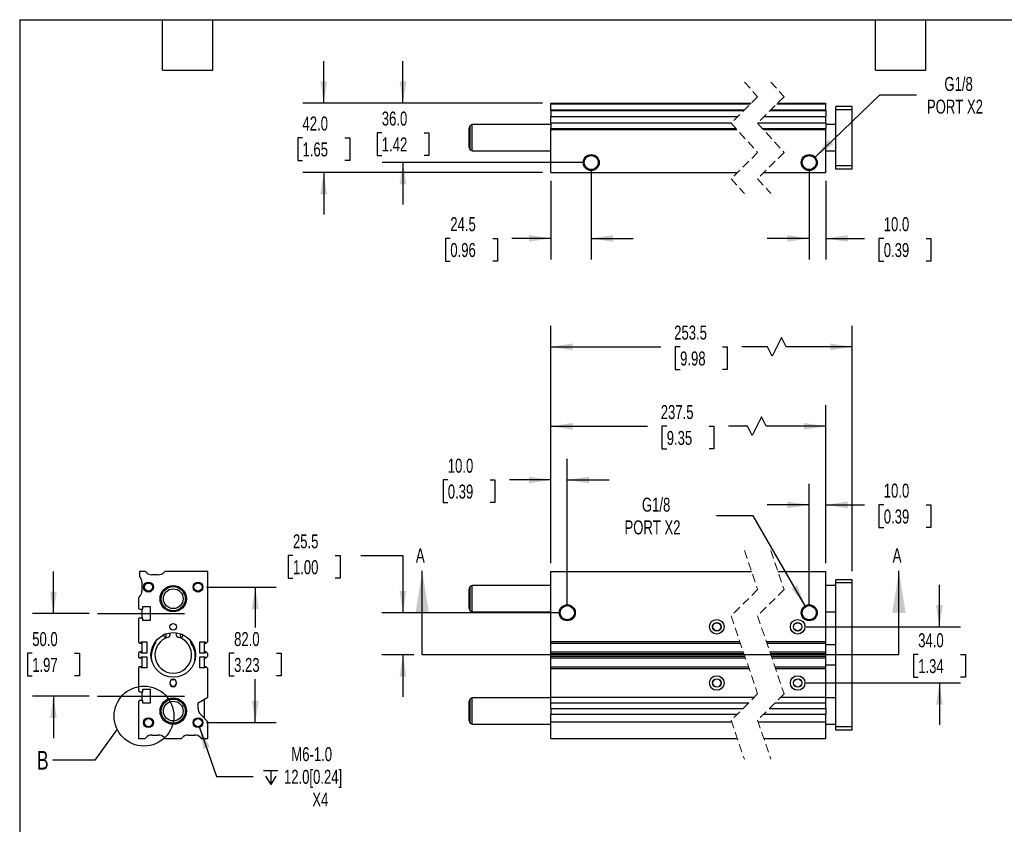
# Model space of a CAD drawing. Header units: millimetres. Extents: x 25 to 1092, y 25 to 838.
# Tile 2 of 4: x 25 to 621, y 351 to 838. Entities that reach past the tile are written whole.
import ezdxf

# ---------------------------------------------------------------- set-up
doc = ezdxf.new("R2010")
doc.units = ezdxf.units.MM
doc.header["$LTSCALE"] = 4
for name, pattern in [('SLD-Center', [19.05, 15.24, -1.27, 1.27, -1.27]), ('SLD-Dashed', [1.905, 1.27, -0.635]), ('SLD-Solid', [0])]:
    doc.linetypes.add(name, pattern=pattern)
doc.layers.add('CENTER', color=40, linetype='SLD-Center')
doc.layers.add('DIMENSIONS', color=140, linetype='SLD-Solid', lineweight=25)
doc.layers.add('TEXT', color=140, linetype='SLD-Solid', lineweight=25)
doc.styles.add('SLDTEXTSTYLE0', font='TXT', dxfattribs={"width": 0.7})
doc.dimstyles.new('SLDDIMSTYLE0', dxfattribs={"dimtxt": 8.632031, "dimasz": 13.208, "dimexe": 0, "dimexo": 0.0625, "dimgap": 2.158008, "dimtad": 0, "dimtih": 1, "dimtoh": 1, "dimrnd": 1e-09, "dimzin": 12, "dimdsep": 46, "dimtxsty": 'SLDTEXTSTYLE0', "dimsah": 1, "dimcen": 0.09, "dimadec": 0, "dimazin": 3, "dimtfac": 1, "dimtmove": 0, "dimatfit": 0, "dimfxl": 0, "dimfrac": 2, "dimtolj": 1, "dimtzin": 12, "dimarcsym": 0})
doc.dimstyles.new('SLDDIMSTYLE1', dxfattribs={"dimtxt": 8.632031, "dimasz": 13.208, "dimexe": 0, "dimexo": 0.0625, "dimgap": 2.158008, "dimtad": 0, "dimtih": 1, "dimtoh": 1, "dimrnd": 1e-09, "dimzin": 4, "dimdsep": 46, "dimtxsty": 'SLDTEXTSTYLE0', "dimsah": 1, "dimcen": 0.09, "dimadec": 0, "dimazin": 1, "dimtfac": 1, "dimtmove": 0, "dimatfit": 0, "dimfxl": 0, "dimfrac": 2, "dimtolj": 1, "dimtzin": 12, "dimarcsym": 0})
doc.dimstyles.new('SLDDIMSTYLE2', dxfattribs={"dimtxt": 8.632031, "dimasz": 13.208, "dimexe": 0, "dimexo": 0.0625, "dimgap": 2.158008, "dimtad": 0, "dimtih": 1, "dimtoh": 1, "dimrnd": 1e-09, "dimzin": 12, "dimdsep": 46, "dimtxsty": 'SLDTEXTSTYLE0', "dimsah": 1, "dimcen": 0, "dimadec": 0, "dimazin": 3, "dimtfac": 1, "dimtofl": 0, "dimtmove": 0, "dimatfit": 3, "dimfxl": 0, "dimfrac": 2, "dimtolj": 1, "dimtzin": 12, "dimarcsym": 0})
doc.dimstyles.new('SLDDIMSTYLE3', dxfattribs={"dimtxt": 8.632031, "dimasz": 13.208, "dimexe": 0, "dimexo": 0.0625, "dimgap": 2.158008, "dimtad": 0, "dimtih": 1, "dimtoh": 1, "dimrnd": 1e-09, "dimzin": 12, "dimdsep": 46, "dimtxsty": 'SLDTEXTSTYLE0', "dimsah": 1, "dimcen": 0.09, "dimadec": 0, "dimazin": 3, "dimtfac": 1, "dimtofl": 0, "dimtmove": 0, "dimatfit": 3, "dimfxl": 0, "dimfrac": 2, "dimtolj": 1, "dimtzin": 12, "dimarcsym": 0})
doc.dimstyles.new('SLDDIMSTYLE5', dxfattribs={"dimtxt": 8.632031, "dimasz": 13.208, "dimexe": 0, "dimexo": 0.0625, "dimgap": 2.158008, "dimtad": 0, "dimtih": 1, "dimtoh": 1, "dimrnd": 1e-09, "dimzin": 4, "dimdsep": 46, "dimtxsty": 'SLDTEXTSTYLE0', "dimsah": 1, "dimcen": 0.09, "dimadec": 0, "dimazin": 1, "dimtfac": 1, "dimtofl": 0, "dimtmove": 0, "dimatfit": 3, "dimfxl": 0, "dimfrac": 2, "dimtolj": 1, "dimtzin": 12, "dimarcsym": 0})
doc.dimstyles.new('SLDDIMSTYLE6', dxfattribs={"dimtxt": 0.18, "dimasz": 13.208, "dimexe": 0, "dimexo": 0.0625, "dimgap": 0, "dimtad": 0, "dimtih": 1, "dimtoh": 1, "dimdec": 0, "dimrnd": 1e-09, "dimzin": 0, "dimdsep": 46, "dimtxsty": 'Standard', "dimblk1": 'NONE', "dimblk2": 'NONE', "dimsah": 1, "dimcen": 0.09, "dimadec": 0, "dimazin": 0, "dimtfac": 13.208, "dimtdec": 0, "dimtofl": 0, "dimtmove": 0, "dimatfit": 3, "dimldrblk": 'NONE', "dimfxl": 0, "dimfrac": 2, "dimtolj": 1, "dimtzin": 0, "dimarcsym": 0})

# ---------------------------------------------------------------- blocks, each defined once
blk = doc.blocks.new('_D')
at = {"layer": 'DIMENSIONS'}
for p, q in [((190.81, 513.96), (187.91, 513.96)), ((187.91, 513.96), (187.91, 500.24)), ((216.46, 513.96), (219.36, 513.96)), ((219.36, 513.96), (219.36, 500.24)), ((232.02, 513.96), (257.42, 513.96)), ((257.42, 513.96), (257.42, 479.36)), ((187.91, 500.24), (190.81, 500.24)), ((219.36, 500.24), (216.46, 500.24)), ((351.84, 479.36), (244.72, 479.36)), ((264.02, 453.86), (244.72, 453.86)), ((257.42, 453.86), (257.42, 428.46))]:
    blk.add_line(p, q, dxfattribs=at)
for points in [[(257.42, 479.36), (259.45, 492.57), (255.39, 492.57)], [(257.42, 453.86), (255.39, 440.65), (259.45, 440.65)]]:
    blk.add_solid(points, dxfattribs=at)
at = {"layer": 'DIMENSIONS', "char_height": 8.467, "attachment_point": 1, "style": 'SLDTEXTSTYLE0'}
for s, insert in [('25.5', (190.81, 526.81)), ('1.00', (190.81, 511.16))]:
    blk.add_mtext(s, dxfattribs=dict(at, insert=insert))
blk = doc.blocks.new('_D_1')
at = {"layer": 'DIMENSIONS'}
for p, q in [((582.18, 470.86), (582.18, 496.26)), ((501.47, 470.86), (594.88, 470.86)), ((569.36, 454.08), (566.46, 454.08)), ((566.46, 454.08), (566.46, 440.36)), ((595.01, 454.08), (597.9, 454.08)), ((597.9, 454.08), (597.9, 440.36)), ((501.47, 436.86), (594.88, 436.86)), ((566.46, 440.36), (569.36, 440.36)), ((582.18, 436.86), (582.18, 411.46)), ((597.9, 440.36), (595.01, 440.36))]:
    blk.add_line(p, q, dxfattribs=at)
for points in [[(582.18, 470.86), (584.21, 484.07), (580.15, 484.07)], [(582.18, 436.86), (580.15, 423.65), (584.21, 423.65)]]:
    blk.add_solid(points, dxfattribs=at)
at = {"layer": 'DIMENSIONS', "char_height": 8.467, "attachment_point": 1, "style": 'SLDTEXTSTYLE0'}
for s, insert in [('34.0', (569.36, 466.93)), ('1.34', (569.36, 451.28))]:
    blk.add_mtext(s, dxfattribs=dict(at, insert=insert))
blk = doc.blocks.new('_D_2')
at = {"layer": 'DIMENSIONS'}
for p, q in [((469.5, 538.06), (447.28, 538.06)), ((500.96, 483.57), (469.5, 538.06))]:
    blk.add_line(p, q, dxfattribs=at)
blk.add_solid([(500.96, 483.57), (496.12, 496.03), (492.6, 494)], dxfattribs=at)
at = {"layer": 'DIMENSIONS', "char_height": 8.467, "attachment_point": 1, "style": 'SLDTEXTSTYLE0'}
for s, insert in [('G1/8', (402.11, 548.98)), ('PORT X2', (391.54, 535.26))]:
    blk.add_mtext(s, dxfattribs=dict(at, insert=insert))
blk = doc.blocks.new('_D_3')
at = {"layer": 'DIMENSIONS'}
for p, q in [((346.92, 509.44), (346.92, 572.42)), ((356.92, 484.44), (356.92, 572.42)), ((284.57, 559.72), (281.67, 559.72)), ((281.67, 559.72), (281.67, 546)), ((310.22, 559.72), (313.12, 559.72)), ((313.12, 559.72), (313.12, 546)), ((346.92, 559.72), (321.92, 559.72)), ((356.92, 559.72), (382.32, 559.72)), ((281.67, 546), (284.57, 546)), ((313.12, 546), (310.22, 546))]:
    blk.add_line(p, q, dxfattribs=at)
for points in [[(346.92, 559.72), (333.71, 561.75), (333.71, 557.68)], [(356.92, 559.72), (370.13, 557.68), (370.13, 561.75)]]:
    blk.add_solid(points, dxfattribs=at)
at = {"layer": 'DIMENSIONS', "char_height": 8.467, "attachment_point": 1, "style": 'SLDTEXTSTYLE0'}
for s, insert in [('10.0', (284.57, 572.56)), ('0.39', (284.57, 556.91))]:
    blk.add_mtext(s, dxfattribs=dict(at, insert=insert))
blk = doc.blocks.new('_D_4')
at = {"layer": 'DIMENSIONS'}
for p, q in [((503.39, 484.44), (503.39, 557.34)), ((513.39, 509.44), (513.39, 557.34)), ((503.39, 544.64), (477.99, 544.64)), ((513.39, 544.64), (536.83, 544.64)), ((548.52, 544.64), (545.62, 544.64)), ((545.62, 544.64), (545.62, 530.92)), ((574.17, 544.64), (577.07, 544.64)), ((577.07, 544.64), (577.07, 530.92)), ((545.62, 530.92), (548.52, 530.92)), ((577.07, 530.92), (574.17, 530.92))]:
    blk.add_line(p, q, dxfattribs=at)
for points in [[(503.39, 544.64), (490.18, 546.67), (490.18, 542.6)], [(513.39, 544.64), (526.6, 542.6), (526.6, 546.67)]]:
    blk.add_solid(points, dxfattribs=at)
at = {"layer": 'DIMENSIONS', "char_height": 8.467, "attachment_point": 1, "style": 'SLDTEXTSTYLE0'}
for s, insert in [('10.0', (548.52, 557.48)), ('0.39', (548.52, 541.83))]:
    blk.add_mtext(s, dxfattribs=dict(at, insert=insert))
blk = doc.blocks.new('_D_5')
at = {"layer": 'DIMENSIONS'}
for p, q in [((346.92, 509.44), (346.92, 604.87)), ((513.39, 509.44), (513.39, 604.87)), ((474.49, 597.81), (468.84, 586.52)), ((477.31, 592.17), (474.49, 597.81)), ((346.92, 592.17), (405.41, 592.17)), ((417.11, 592.17), (414.21, 592.17)), ((414.21, 592.17), (414.21, 578.45)), ((442.76, 592.17), (445.66, 592.17)), ((445.66, 592.17), (445.66, 578.45)), ((466.02, 592.17), (454.46, 592.17)), ((468.84, 586.52), (466.02, 592.17)), ((513.39, 592.17), (477.31, 592.17)), ((414.21, 578.45), (417.11, 578.45)), ((445.66, 578.45), (442.76, 578.45))]:
    blk.add_line(p, q, dxfattribs=at)
for points in [[(346.92, 592.17), (360.13, 590.14), (360.13, 594.2)], [(513.39, 592.17), (500.18, 594.2), (500.18, 590.14)]]:
    blk.add_solid(points, dxfattribs=at)
at = {"layer": 'DIMENSIONS', "char_height": 8.467, "attachment_point": 1, "style": 'SLDTEXTSTYLE0'}
for s, insert in [('237.5', (413.52, 605.01)), ('9.35', (417.11, 589.36))]:
    blk.add_mtext(s, dxfattribs=dict(at, insert=insert))
blk = doc.blocks.new('_D_6')
at = {"layer": 'DIMENSIONS'}
for p, q in [((346.92, 509.44), (346.92, 652.96)), ((529.39, 504.44), (529.39, 652.96)), ((486.54, 645.9), (480.9, 634.62)), ((489.36, 640.26), (486.54, 645.9)), ((346.92, 640.26), (413.52, 640.26)), ((425.22, 640.26), (422.32, 640.26)), ((422.32, 640.26), (422.32, 626.54)), ((450.87, 640.26), (453.77, 640.26)), ((453.77, 640.26), (453.77, 626.54)), ((478.07, 640.26), (462.56, 640.26)), ((480.9, 634.62), (478.07, 640.26)), ((529.39, 640.26), (489.36, 640.26)), ((422.32, 626.54), (425.22, 626.54)), ((453.77, 626.54), (450.87, 626.54))]:
    blk.add_line(p, q, dxfattribs=at)
for points in [[(346.92, 640.26), (360.13, 638.23), (360.13, 642.29)], [(529.39, 640.26), (516.18, 642.29), (516.18, 638.23)]]:
    blk.add_solid(points, dxfattribs=at)
at = {"layer": 'DIMENSIONS', "char_height": 8.467, "attachment_point": 1, "style": 'SLDTEXTSTYLE0'}
for s, insert in [('253.5', (421.63, 653.11)), ('9.98', (425.22, 637.45))]:
    blk.add_mtext(s, dxfattribs=dict(at, insert=insert))
blk = doc.blocks.new('_D_15')
at = {"layer": 'DIMENSIONS'}
for p, q in [((45.81, 478.86), (45.81, 504.26)), ((67.38, 478.86), (33.11, 478.86)), ((32.98, 454.82), (30.09, 454.82)), ((30.09, 454.82), (30.09, 441.1)), ((58.64, 454.82), (61.53, 454.82)), ((61.53, 454.82), (61.53, 441.1)), ((30.09, 441.1), (32.98, 441.1)), ((61.53, 441.1), (58.64, 441.1)), ((67.38, 428.86), (33.11, 428.86)), ((45.81, 428.86), (45.81, 403.46))]:
    blk.add_line(p, q, dxfattribs=at)
for points in [[(45.81, 478.86), (47.84, 492.07), (43.78, 492.07)], [(45.81, 428.86), (43.78, 415.65), (47.84, 415.65)]]:
    blk.add_solid(points, dxfattribs=at)
at = {"layer": 'DIMENSIONS', "char_height": 8.467, "attachment_point": 1, "style": 'SLDTEXTSTYLE0'}
for s, insert in [('50.0', (32.98, 467.67)), ('1.97', (32.98, 452.02))]:
    blk.add_mtext(s, dxfattribs=dict(at, insert=insert))
blk = doc.blocks.new('_D_16')
at = {"layer": 'DIMENSIONS'}
for p, q in [((138.44, 494.86), (180.73, 494.86)), ((168.03, 494.86), (168.03, 470.47)), ((155.21, 454.82), (152.31, 454.82)), ((152.31, 454.82), (152.31, 441.1)), ((180.86, 454.82), (183.75, 454.82)), ((183.75, 454.82), (183.75, 441.1)), ((152.31, 441.1), (155.21, 441.1)), ((183.75, 441.1), (180.86, 441.1)), ((168.03, 412.86), (168.03, 439.17)), ((138.44, 412.86), (180.73, 412.86))]:
    blk.add_line(p, q, dxfattribs=at)
for points in [[(168.03, 494.86), (166, 481.65), (170.06, 481.65)], [(168.03, 412.86), (170.06, 426.07), (166, 426.07)]]:
    blk.add_solid(points, dxfattribs=at)
at = {"layer": 'DIMENSIONS', "char_height": 8.467, "attachment_point": 1, "style": 'SLDTEXTSTYLE0'}
for s, insert in [('82.0', (155.21, 467.67)), ('3.23', (155.21, 452.02))]:
    blk.add_mtext(s, dxfattribs=dict(at, insert=insert))
blk = doc.blocks.new('SW_SYMBOL_HOLE_DEPTH')
at = {"layer": 'DIMENSIONS', "color": 0}
for p, q in [((0, 3500), (3200, 3500)), ((400, 2220), (1600, 300)), ((1600, 3500), (1600, 300)), ((2800, 2220), (1600, 300))]:
    blk.add_line(p, q, dxfattribs=at)
blk = doc.blocks.new('_D_17')
at = {"layer": 'DIMENSIONS'}
for p, q in [((134.33, 410.02), (144.47, 380.26)), ((144.47, 380.26), (166.69, 380.26))]:
    blk.add_line(p, q, dxfattribs=at)
blk.add_solid([(134.33, 410.02), (136.66, 396.86), (140.51, 398.17)], dxfattribs=at)
at = {"layer": 'DIMENSIONS', "xscale": 0.002688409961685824, "yscale": 0.002688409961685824, "zscale": 0.002688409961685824}
blk.add_blockref('SW_SYMBOL_HOLE_DEPTH', (173.04, 374.54), dxfattribs=at)
at = {"layer": 'DIMENSIONS', "char_height": 8.467, "attachment_point": 1, "style": 'SLDTEXTSTYLE0'}
for s, insert in [('M6-1.0', (189.84, 398.03)), ('12.0[0.24]', (185.39, 384.31)), ('X4', (202.54, 370.59))]:
    blk.add_mtext(s, dxfattribs=dict(at, insert=insert))
blk = doc.blocks.new('_None')
blk = doc.blocks.new('_D_18')
at = {"layer": 'DIMENSIONS'}
for p, q in [((257.44, 787.76), (257.44, 813.16)), ((341.84, 787.76), (244.74, 787.76)), ((244.62, 769.76), (241.72, 769.76)), ((241.72, 769.76), (241.72, 756.04)), ((270.27, 769.76), (273.17, 769.76)), ((273.17, 769.76), (273.17, 756.04)), ((241.72, 756.04), (244.62, 756.04)), ((366.34, 751.76), (244.74, 751.76)), ((257.44, 751.76), (257.44, 726.36)), ((273.17, 756.04), (270.27, 756.04))]:
    blk.add_line(p, q, dxfattribs=at)
for points in [[(257.44, 787.76), (259.48, 800.96), (255.41, 800.96)], [(257.44, 751.76), (255.41, 738.55), (259.48, 738.55)]]:
    blk.add_solid(points, dxfattribs=at)
at = {"layer": 'DIMENSIONS', "char_height": 8.467, "attachment_point": 1, "style": 'SLDTEXTSTYLE0'}
for s, insert in [('36.0', (244.62, 782.61)), ('1.42', (244.62, 766.96))]:
    blk.add_mtext(s, dxfattribs=dict(at, insert=insert))
blk = doc.blocks.new('_D_19')
at = {"layer": 'DIMENSIONS'}
for p, q in [((209.44, 787.76), (209.44, 813.16)), ((341.84, 787.76), (196.74, 787.76)), ((196.62, 766.77), (193.72, 766.77)), ((193.72, 766.77), (193.72, 753.05)), ((222.27, 766.77), (225.17, 766.77)), ((225.17, 766.77), (225.17, 753.05)), ((193.72, 753.05), (196.62, 753.05)), ((225.17, 753.05), (222.27, 753.05)), ((341.84, 745.76), (196.74, 745.76)), ((209.44, 745.76), (209.44, 720.36))]:
    blk.add_line(p, q, dxfattribs=at)
for points in [[(209.44, 787.76), (211.48, 800.96), (207.41, 800.96)], [(209.44, 745.76), (207.41, 732.55), (211.48, 732.55)]]:
    blk.add_solid(points, dxfattribs=at)
at = {"layer": 'DIMENSIONS', "char_height": 8.467, "attachment_point": 1, "style": 'SLDTEXTSTYLE0'}
for s, insert in [('42.0', (196.62, 779.62)), ('1.65', (196.62, 763.96))]:
    blk.add_mtext(s, dxfattribs=dict(at, insert=insert))
blk = doc.blocks.new('_D_20')
at = {"layer": 'DIMENSIONS'}
for p, q in [((371.42, 746.68), (371.42, 693.17)), ((346.92, 740.68), (346.92, 693.17)), ((286.09, 705.87), (283.2, 705.87)), ((283.2, 705.87), (283.2, 692.15)), ((311.74, 705.87), (314.64, 705.87)), ((314.64, 705.87), (314.64, 692.15)), ((346.92, 705.87), (323.44, 705.87)), ((371.42, 705.87), (396.82, 705.87)), ((283.2, 692.15), (286.09, 692.15)), ((314.64, 692.15), (311.74, 692.15))]:
    blk.add_line(p, q, dxfattribs=at)
for points in [[(346.92, 705.87), (333.71, 707.9), (333.71, 703.84)], [(371.42, 705.87), (384.63, 703.84), (384.63, 707.9)]]:
    blk.add_solid(points, dxfattribs=at)
at = {"layer": 'DIMENSIONS', "char_height": 8.467, "attachment_point": 1, "style": 'SLDTEXTSTYLE0'}
for s, insert in [('24.5', (286.09, 718.72)), ('0.96', (286.09, 703.07))]:
    blk.add_mtext(s, dxfattribs=dict(at, insert=insert))
blk = doc.blocks.new('_D_21')
at = {"layer": 'DIMENSIONS'}
for p, q in [((503.39, 746.68), (503.39, 693.16)), ((513.39, 740.68), (513.39, 693.16)), ((503.39, 705.86), (477.99, 705.86)), ((513.39, 705.86), (536.8, 705.86)), ((548.5, 705.86), (545.6, 705.86)), ((545.6, 705.86), (545.6, 692.14)), ((574.15, 705.86), (577.05, 705.86)), ((577.05, 705.86), (577.05, 692.14)), ((545.6, 692.14), (548.5, 692.14)), ((577.05, 692.14), (574.15, 692.14))]:
    blk.add_line(p, q, dxfattribs=at)
for points in [[(503.39, 705.86), (490.18, 707.89), (490.18, 703.83)], [(513.39, 705.86), (526.6, 703.83), (526.6, 707.89)]]:
    blk.add_solid(points, dxfattribs=at)
at = {"layer": 'DIMENSIONS', "char_height": 8.467, "attachment_point": 1, "style": 'SLDTEXTSTYLE0'}
for s, insert in [('10.0', (548.5, 718.71)), ('0.39', (548.5, 703.06))]:
    blk.add_mtext(s, dxfattribs=dict(at, insert=insert))
blk = doc.blocks.new('_D_22')
at = {"layer": 'DIMENSIONS'}
for p, q in [((506.9, 755.12), (546.06, 792.64)), ((546.06, 792.64), (568.29, 792.64))]:
    blk.add_line(p, q, dxfattribs=at)
blk.add_solid([(506.9, 755.12), (517.85, 762.79), (515.04, 765.73)], dxfattribs=at)
at = {"layer": 'DIMENSIONS', "char_height": 8.467, "attachment_point": 1, "style": 'SLDTEXTSTYLE0'}
for s, insert in [('G1/8', (585.21, 803.55)), ('PORT X2', (574.64, 789.83))]:
    blk.add_mtext(s, dxfattribs=dict(at, insert=insert))

msp = doc.modelspace()

# ---------------------------------------------------------------- linework, layer by layer
at = {"color": 7, "linetype": 'SLD-Dashed', "lineweight": 18}
for p, q in [((464.127, 800.456), (472.127, 791.606)), ((480.127, 800.456), (488.127, 791.606)), ((472.127, 791.606), (456.127, 775.606)), ((488.127, 791.606), (472.127, 775.606)), ((456.127, 775.606), (472.127, 757.906)), ((472.127, 775.606), (488.127, 757.906)), ((472.127, 757.906), (456.127, 741.906)), ((488.127, 757.906), (472.127, 741.906)), ((456.127, 741.906), (464.127, 733.056)), ((472.127, 741.906), (480.127, 733.056)), ((464.127, 517.062), (472.127, 493.462)), ((480.127, 517.062), (488.127, 493.462)), ((472.127, 493.462), (456.127, 477.462)), ((488.127, 493.462), (472.127, 477.462)), ((456.127, 477.462), (472.127, 430.262)), ((472.127, 477.462), (488.127, 430.262)), ((472.127, 430.262), (456.127, 414.262)), ((488.127, 430.262), (472.127, 414.262)), ((456.127, 414.262), (464.127, 390.662)), ((472.127, 414.262), (480.127, 390.662))]:
    msp.add_line(p, q, dxfattribs=at)
for p, q in [((346.919, 787.756), (468.277, 787.756)), ((346.919, 787.256), (346.919, 787.756)), ((346.919, 787.256), (467.777, 787.256)), ((346.919, 783.756), (346.919, 787.256)), ((483.777, 787.256), (513.392, 787.256)), ((484.277, 787.756), (513.392, 787.756)), ((513.392, 787.256), (513.392, 787.756)), ((513.392, 783.756), (513.392, 787.256)), ((346.919, 783.756), (464.277, 783.756)), ((346.919, 783.221), (346.919, 783.756)), ((346.919, 783.221), (463.742, 783.221)), ((346.919, 783.221), (346.919, 779.685)), ((479.742, 783.221), (513.392, 783.221)), ((480.277, 783.756), (513.392, 783.756)), ((513.392, 783.221), (513.392, 783.756)), ((513.392, 783.221), (513.392, 779.685)), ((529.392, 785.756), (519.392, 785.756)), ((519.392, 783.756), (519.392, 785.756)), ((529.392, 783.756), (519.392, 783.756)), ((519.392, 749.756), (519.392, 783.756)), ((529.392, 783.756), (529.392, 785.756)), ((529.392, 749.756), (529.392, 783.756)), ((346.919, 779.685), (460.206, 779.685)), ((346.919, 775.827), (346.919, 779.685)), ((346.919, 775.827), (456.349, 775.827)), ((346.919, 775.827), (346.919, 772.292)), ((472.349, 775.827), (513.392, 775.827)), ((476.206, 779.685), (513.392, 779.685)), ((513.392, 775.827), (513.392, 779.685)), ((513.392, 775.827), (513.392, 772.292)), ((297.419, 760.777), (297.419, 772.735)), ((299.419, 774.756), (298.169, 774.034)), ((298.169, 759.478), (298.169, 774.034)), ((346.919, 774.756), (299.419, 774.756)), ((299.419, 758.756), (299.419, 774.756)), ((346.919, 772.292), (459.124, 772.292)), ((346.919, 771.756), (346.919, 772.292)), ((346.919, 771.756), (459.608, 771.756)), ((346.919, 745.756), (346.919, 771.756)), ((475.124, 772.292), (513.392, 772.292)), ((475.608, 771.756), (513.392, 771.756)), ((519.392, 774.756), (513.392, 774.756)), ((513.392, 771.756), (513.392, 772.292)), ((513.392, 745.756), (513.392, 771.756)), ((298.169, 759.478), (299.419, 758.756)), ((299.419, 758.756), (346.919, 758.756)), ((513.392, 758.756), (519.392, 758.756)), ((346.919, 745.756), (459.977, 745.756)), ((475.977, 745.756), (513.392, 745.756)), ((529.392, 749.756), (519.392, 749.756)), ((519.392, 747.756), (519.392, 749.756)), ((529.392, 747.756), (519.392, 747.756)), ((529.392, 747.756), (529.392, 749.756)), ((97.864, 504.362), (97.864, 501.363)), ((101.364, 504.362), (97.864, 504.362)), ((101.9, 503.826), (101.364, 504.362)), ((109.293, 502.362), (105.435, 502.362)), ((113.364, 504.362), (112.828, 503.826)), ((139.364, 504.362), (113.364, 504.362)), ((139.364, 462.042), (139.364, 504.362)), ((346.919, 504.362), (468.433, 504.362)), ((346.919, 462.042), (346.919, 504.362)), ((484.433, 504.362), (513.392, 504.362)), ((513.392, 462.042), (513.392, 504.362)), ((99.364, 497.792), (99.364, 492.432)), ((299.419, 495.862), (298.169, 495.14)), ((298.169, 487.862), (298.169, 495.14)), ((346.919, 495.862), (299.419, 495.862)), ((299.419, 487.862), (299.419, 495.862)), ((519.392, 495.862), (513.392, 495.862)), ((529.392, 499.362), (519.392, 499.362)), ((519.392, 497.362), (519.392, 499.362)), ((529.392, 497.362), (519.392, 497.362)), ((519.392, 410.362), (519.392, 497.362)), ((529.392, 497.362), (529.392, 499.362)), ((529.392, 410.362), (529.392, 497.362)), ((97.96, 488.958), (97.364, 488.362)), ((297.419, 487.862), (297.419, 493.841)), ((97.364, 488.362), (97.364, 482.062)), ((99.864, 483.062), (104.364, 483.062)), ((99.864, 481.562), (99.864, 483.062)), ((104.364, 483.062), (104.364, 474.662)), ((297.419, 481.883), (297.419, 487.862)), ((298.169, 480.583), (298.169, 487.862)), ((299.419, 479.862), (299.419, 487.862)), ((97.364, 482.062), (97.864, 481.562)), ((97.864, 481.562), (99.864, 481.562)), ((99.364, 481.562), (99.364, 476.162)), ((298.169, 480.583), (299.419, 479.862)), ((299.419, 479.862), (346.919, 479.862)), ((513.392, 479.862), (519.392, 479.862)), ((97.864, 476.162), (97.364, 475.662)), ((97.364, 475.662), (97.364, 461.542)), ((99.864, 476.162), (97.864, 476.162)), ((99.864, 474.662), (99.864, 476.162)), ((104.364, 474.662), (99.864, 474.662)), ((116.364, 466.716), (116.364, 465.584)), ((120.364, 465.584), (120.364, 466.716)), ((97.364, 461.542), (97.864, 461.042)), ((97.864, 461.042), (99.014, 461.042)), ((99.014, 461.762), (102.364, 461.762)), ((99.014, 461.042), (99.014, 461.762)), ((99.364, 461.762), (99.364, 454.962)), ((102.364, 461.762), (102.364, 454.962)), ((107.864, 461.839), (107.864, 462.347)), ((128.864, 462.347), (128.864, 461.839)), ((134.364, 461.762), (137.714, 461.762)), ((134.364, 454.962), (134.364, 461.762)), ((137.364, 454.962), (137.364, 461.762)), ((137.714, 461.762), (137.714, 461.042)), ((137.714, 461.042), (138.364, 461.042)), ((138.364, 461.042), (139.364, 462.042)), ((346.919, 462.042), (461.355, 462.042)), ((346.919, 461.042), (346.919, 462.042)), ((346.919, 461.042), (461.694, 461.042)), ((346.919, 455.692), (346.919, 461.042)), ((477.355, 462.042), (513.392, 462.042)), ((477.694, 461.042), (513.392, 461.042)), ((513.392, 461.042), (513.392, 462.042)), ((513.392, 455.692), (513.392, 461.042)), ((519.392, 459.862), (513.392, 459.862)), ((97.864, 455.692), (97.364, 455.192)), ((97.364, 455.192), (97.364, 452.532)), ((99.014, 455.692), (97.864, 455.692)), ((99.014, 454.962), (99.014, 455.692)), ((102.364, 454.962), (99.014, 454.962)), ((137.714, 454.962), (134.364, 454.962)), ((137.714, 455.692), (137.714, 454.962)), ((138.364, 455.692), (137.714, 455.692)), ((139.364, 454.692), (138.364, 455.692)), ((138.364, 452.032), (139.364, 453.032)), ((139.364, 453.032), (139.364, 454.692)), ((346.919, 455.692), (463.507, 455.692)), ((346.919, 454.692), (346.919, 455.692)), ((346.919, 454.692), (463.846, 454.692)), ((346.919, 453.032), (346.919, 454.692)), ((346.919, 453.032), (464.409, 453.032)), ((346.919, 452.032), (346.919, 453.032)), ((479.507, 455.692), (513.392, 455.692)), ((479.846, 454.692), (513.392, 454.692)), ((480.409, 453.032), (513.392, 453.032)), ((513.392, 454.692), (513.392, 455.692)), ((513.392, 453.032), (513.392, 454.692)), ((513.392, 452.032), (513.392, 453.032)), ((97.364, 452.532), (97.864, 452.032)), ((97.864, 452.032), (99.014, 452.032)), ((99.014, 452.762), (102.364, 452.762)), ((99.014, 452.032), (99.014, 452.762)), ((99.364, 452.762), (99.364, 445.962)), ((102.364, 452.762), (102.364, 445.962)), ((134.364, 452.762), (137.714, 452.762)), ((134.364, 445.962), (134.364, 452.762)), ((137.364, 445.962), (137.364, 452.762)), ((137.714, 452.762), (137.714, 452.032)), ((137.714, 452.032), (138.364, 452.032)), ((346.919, 452.032), (464.748, 452.032)), ((346.919, 446.682), (346.919, 452.032)), ((480.748, 452.032), (513.392, 452.032)), ((513.392, 446.682), (513.392, 452.032)), ((513.392, 447.862), (519.392, 447.862)), ((97.864, 446.682), (97.364, 446.182)), ((97.364, 446.182), (97.364, 432.062)), ((99.014, 446.682), (97.864, 446.682)), ((99.014, 445.962), (99.014, 446.682)), ((102.364, 445.962), (99.014, 445.962)), ((137.714, 445.962), (134.364, 445.962)), ((137.714, 446.682), (137.714, 445.962)), ((138.364, 446.682), (137.714, 446.682)), ((139.364, 445.682), (138.364, 446.682)), ((139.364, 428.362), (139.364, 445.682)), ((346.919, 446.682), (466.561, 446.682)), ((346.919, 445.682), (346.919, 446.682)), ((346.919, 445.682), (466.9, 445.682)), ((346.919, 428.362), (346.919, 445.682)), ((482.561, 446.682), (513.392, 446.682)), ((482.9, 445.682), (513.392, 445.682)), ((513.392, 445.682), (513.392, 446.682)), ((513.392, 428.362), (513.392, 445.682)), ((116.364, 437.112), (116.364, 436.612)), ((120.364, 436.612), (120.364, 437.112)), ((97.364, 432.062), (97.864, 431.562)), ((97.864, 431.562), (99.864, 431.562)), ((99.364, 431.562), (99.364, 426.162)), ((99.864, 433.062), (104.364, 433.062)), ((99.864, 431.562), (99.864, 433.062)), ((104.364, 433.062), (104.364, 424.662)), ((97.864, 426.162), (97.364, 425.662)), ((97.364, 425.662), (97.364, 403.362)), ((99.864, 426.162), (97.864, 426.162)), ((99.864, 424.662), (99.864, 426.162)), ((104.364, 424.662), (99.864, 424.662)), ((133.364, 424.898), (139.364, 428.362)), ((133.364, 421.433), (133.364, 424.898)), ((137.364, 415.362), (137.364, 427.207)), ((297.419, 419.862), (297.419, 425.841)), ((299.419, 427.862), (298.169, 427.14)), ((298.169, 419.862), (298.169, 427.14)), ((346.919, 427.862), (299.419, 427.862)), ((299.419, 419.862), (299.419, 427.862)), ((346.919, 428.362), (470.227, 428.362)), ((346.919, 424.898), (346.919, 428.362)), ((346.919, 424.898), (466.763, 424.898)), ((346.919, 421.433), (346.919, 424.898)), ((482.763, 424.898), (513.392, 424.898)), ((486.227, 428.362), (513.392, 428.362)), ((513.392, 424.898), (513.392, 428.362)), ((519.392, 427.862), (513.392, 427.862)), ((513.392, 421.433), (513.392, 424.898)), ((139.364, 413.362), (134.828, 417.897)), ((297.419, 413.883), (297.419, 419.862)), ((298.169, 412.583), (298.169, 419.862)), ((299.419, 411.862), (299.419, 419.862)), ((346.919, 421.433), (463.299, 421.433)), ((346.919, 421.433), (346.919, 417.897)), ((346.919, 417.897), (459.763, 417.897)), ((346.919, 413.362), (346.919, 417.897)), ((475.763, 417.897), (513.392, 417.897)), ((479.299, 421.433), (513.392, 421.433)), ((513.392, 421.433), (513.392, 417.897)), ((513.392, 413.362), (513.392, 417.897)), ((139.364, 403.362), (139.364, 413.362)), ((298.169, 412.583), (299.419, 411.862)), ((299.419, 411.862), (346.919, 411.862)), ((346.919, 413.362), (456.433, 413.362)), ((346.919, 403.362), (346.919, 413.362)), ((472.433, 413.362), (513.392, 413.362)), ((513.392, 403.362), (513.392, 413.362)), ((513.392, 411.862), (519.392, 411.862)), ((105.435, 405.362), (109.293, 405.362)), ((127.435, 405.362), (131.293, 405.362)), ((529.392, 410.362), (519.392, 410.362)), ((519.392, 408.362), (519.392, 410.362)), ((529.392, 408.362), (519.392, 408.362)), ((529.392, 408.362), (529.392, 410.362)), ((97.364, 403.362), (101.364, 403.362)), ((101.364, 403.362), (101.9, 403.897)), ((112.828, 403.897), (113.364, 403.362)), ((113.364, 403.362), (123.364, 403.362)), ((123.364, 403.362), (123.9, 403.897)), ((134.828, 403.897), (135.364, 403.362)), ((135.364, 403.362), (139.364, 403.362)), ((346.919, 403.362), (459.822, 403.362)), ((475.822, 403.362), (513.392, 403.362))]:
    msp.add_line(p, q)
for centre, radius in [((371.419, 751.756), 4.864), ((371.419, 751.756), 4.283), ((503.392, 751.756), 4.864), ((503.392, 751.756), 4.283), ((103.364, 494.862), 3), ((103.364, 494.862), 2.459), ((118.364, 487.862), 8), ((118.364, 487.862), 7.278), ((133.364, 494.862), 3), ((133.364, 494.862), 2.458), ((118.364, 487.862), 5.979), ((356.919, 479.362), 4.864), ((356.919, 479.362), 4.283), ((503.392, 479.362), 4.864), ((503.392, 479.362), 4.283), ((118.364, 470.862), 2), ((447.419, 470.862), 4.4), ((447.419, 470.862), 2.6), ((447.419, 470.862), 2.458), ((496.392, 470.862), 4.4), ((496.392, 470.862), 2.6), ((496.392, 470.862), 2.458), ((118.364, 453.862), 13.5), ((447.419, 436.862), 4.4), ((496.392, 436.862), 4.4), ((447.419, 436.862), 2.6), ((447.419, 436.862), 2.458), ((496.392, 436.862), 2.6), ((496.392, 436.862), 2.458), ((118.364, 419.862), 8), ((118.364, 419.862), 7.278), ((118.364, 419.862), 5.979), ((103.364, 412.862), 3), ((103.364, 412.862), 2.459), ((133.364, 412.862), 3), ((133.364, 412.862), 2.458)]:
    msp.add_circle(centre, radius)
for centre, radius, start, end in [((298.919, 772.735), 1.5, 119.998944, 180.000707), ((298.919, 760.777), 1.5, 179.999293, 240.001056), ((94.364, 497.792), 5, 0, 45.572996), ((105.435, 507.362), 5, 225, 270), ((109.293, 507.362), 5, 270, 315), ((298.919, 493.841), 1.5, 119.999143, 180.000526), ((94.364, 492.432), 5, 315.995745, 0), ((298.919, 481.883), 1.5, 179.999341, 240.000989), ((113.314, 465.512), 0.85, 133.290546, 0), ((113.314, 465.512), 0.85, 0, 93.580641), ((115.364, 465.584), 1, 284.355284, 0), ((115.364, 466.716), 1, 0, 28.535025), ((121.364, 466.716), 1, 151.464975, 180), ((121.364, 465.584), 1, 180, 255.644716), ((123.414, 465.512), 0.85, 86.419359, 0), ((123.414, 465.512), 0.85, 0, 46.709454), ((118.364, 452.982), 13.32, 144.679114, 189.956153), ((118.364, 453.862), 11.1, 104.355284, 75.644716), ((105.864, 461.839), 2, 324.679114, 360), ((130.864, 461.839), 2, 180, 215.320886), ((118.364, 452.982), 13.32, 350.043847, 35.320886), ((118.364, 437.112), 2, 0, 180), ((118.364, 436.862), 2, 0, 180), ((118.364, 436.862), 2, 180, 0), ((118.364, 436.612), 2, 180, 0), ((298.919, 425.841), 1.5, 119.999011, 180.000659), ((138.364, 421.433), 5, 180, 225), ((298.919, 413.883), 1.5, 179.999474, 240.000857), ((105.435, 400.362), 5, 90, 135), ((109.293, 400.362), 5, 45, 90), ((127.435, 400.362), 5, 90, 135), ((131.293, 400.362), 5, 45, 90)]:
    msp.add_arc(centre, radius, start, end)
at = {"layer": 'CENTER'}
for p, q in [((72.464, 478.862), (125.264, 478.862)), ((72.464, 428.862), (125.264, 428.862))]:
    msp.add_line(p, q, dxfattribs=at)
at = {"layer": 'TEXT'}
for p, q in [((25.4, 838.2), (1092.2, 838.2)), ((25.4, 838.2), (25.4, 25.4)), ((111.76, 807.72), (111.76, 838.2)), ((142.24, 807.72), (142.24, 838.2)), ((543.56, 807.72), (543.56, 838.2)), ((574.04, 807.72), (574.04, 838.2)), ((111.76, 807.72), (142.24, 807.72)), ((543.56, 807.72), (574.04, 807.72)), ((557.709, 453.862), (269.102, 453.862))]:
    msp.add_line(p, q, dxfattribs=at)
at = {"layer": 'TEXT', "linetype": 'SLD-Solid'}
for p, q in [((269.102, 453.862), (269.102, 504.662)), ((557.709, 453.862), (557.709, 504.662))]:
    msp.add_line(p, q, dxfattribs=at)
at = {"layer": 'TEXT'}
msp.add_circle((100.652, 416.828), 18.114, dxfattribs=at)
for points in [[(269.102, 504.662), (265.038, 479.262), (273.166, 479.262)], [(557.709, 504.662), (553.645, 479.262), (561.773, 479.262)]]:
    msp.add_solid(points, dxfattribs=at)

# ---------------------------------------------------------------- texts
at = {"layer": 'TEXT', "attachment_point": 1, "style": 'SLDTEXTSTYLE0'}
for s, insert, char_height in [('A', (265.245, 518.373), 8.632), ('A', (553.852, 518.373), 8.632), ('B', (35.825, 395.712), 11.289)]:
    msp.add_mtext(s, dxfattribs=dict(at, insert=insert, char_height=char_height))

# ---------------------------------------------------------------- dimensions: what is measured, and where the dimension line sits
at = {"layer": 'DIMENSIONS'}
for base, p1, p2, dimstyle, picture, middle in [((209.444, 787.756), (346.919, 745.756), (346.919, 787.756), 'SLDDIMSTYLE1', '_D_19', (209.444, 766.769)), ((257.445, 751.756), (346.919, 787.756), (371.419, 751.756), 'SLDDIMSTYLE1', '_D_18', (257.445, 769.764)), ((257.419, 453.862), (356.919, 479.362), (269.102, 453.862), 'SLDDIMSTYLE0', '_D', (257.419, 513.963)), ((45.81, 428.862), (72.464, 478.862), (72.464, 428.862), 'SLDDIMSTYLE1', '_D_15', (45.81, 454.822)), ((168.031, 412.862), (133.364, 494.862), (133.364, 412.862), 'SLDDIMSTYLE5', '_D_16', (168.031, 454.822)), ((582.181, 436.862), (496.392, 470.862), (496.392, 436.862), 'SLDDIMSTYLE1', '_D_1', (582.181, 454.083))]:
    dim = msp.add_linear_dim(base=base, p1=p1, p2=p2, angle=90, dimstyle=dimstyle, dxfattribs=at)
    dim.commit()
    dim.dimension.update_dxf_attribs({"geometry": picture, "text_midpoint": middle, "dimtype": 160})
for p1, p2, text, picture, middle in [((499.88, 748.391), (506.904, 755.121), 'G1/8\\PPORT X2', '_D_22', (599.333, 792.639)), ((505.824, 475.149), (500.96, 483.574), 'G1/8\\PPORT X2', '_D_2', (416.233, 538.061)), ((132.397, 415.702), (134.331, 410.022), 'M6-1.0\\P{\\fGDT;x}12.0[0.24]\\PX4', '_D_17', (209.992, 380.256))]:
    dim = msp.add_diameter_dim_2p(p1=p1, p2=p2, text=text, dimstyle='SLDDIMSTYLE2', override={"dimpost": '<>'}, dxfattribs=at)
    dim.commit()
    dim.dimension.update_dxf_attribs({"geometry": picture, "text_midpoint": middle, "dimtype": 163})
for base, p1, p2, dimstyle, picture, middle in [((371.419, 705.87), (346.919, 745.756), (371.419, 751.756), 'SLDDIMSTYLE0', '_D_20', (298.919, 705.87)), ((513.392, 705.86), (503.392, 751.756), (513.392, 745.756), 'SLDDIMSTYLE1', '_D_21', (561.321, 705.86)), ((346.919, 559.717), (356.919, 479.362), (346.919, 504.362), 'SLDDIMSTYLE1', '_D_3', (297.399, 559.717)), ((513.392, 544.635), (503.392, 479.362), (513.392, 504.362), 'SLDDIMSTYLE1', '_D_4', (561.349, 544.635))]:
    dim = msp.add_linear_dim(base=base, p1=p1, p2=p2, dimstyle=dimstyle, dxfattribs=at)
    dim.commit()
    dim.dimension.update_dxf_attribs({"geometry": picture, "text_midpoint": middle, "dimtype": 160})
for base, p2, text, picture, middle in [((529.392, 640.259), (529.392, 499.362), '253.5', '_D_6', (438.044, 640.259)), ((513.392, 592.168), (513.392, 504.362), '237.5', '_D_5', (429.935, 592.168))]:
    dim = msp.add_linear_dim(base=base, p1=(346.919, 504.362), p2=p2, text=text, dimstyle='SLDDIMSTYLE3', dxfattribs=at)
    dim.commit()
    dim.dimension.update_dxf_attribs({"geometry": picture, "text_midpoint": middle, "dimtype": 160})

# ---------------------------------------------------------------- leaders
at = {"layer": 'TEXT', "has_arrowhead": 0}
msp.add_leader([(84.357, 408.916), (70.95, 390.076), (45.55, 390.076)], dimstyle='SLDDIMSTYLE6', dxfattribs=at)

doc.saveas('drawing.dxf')
